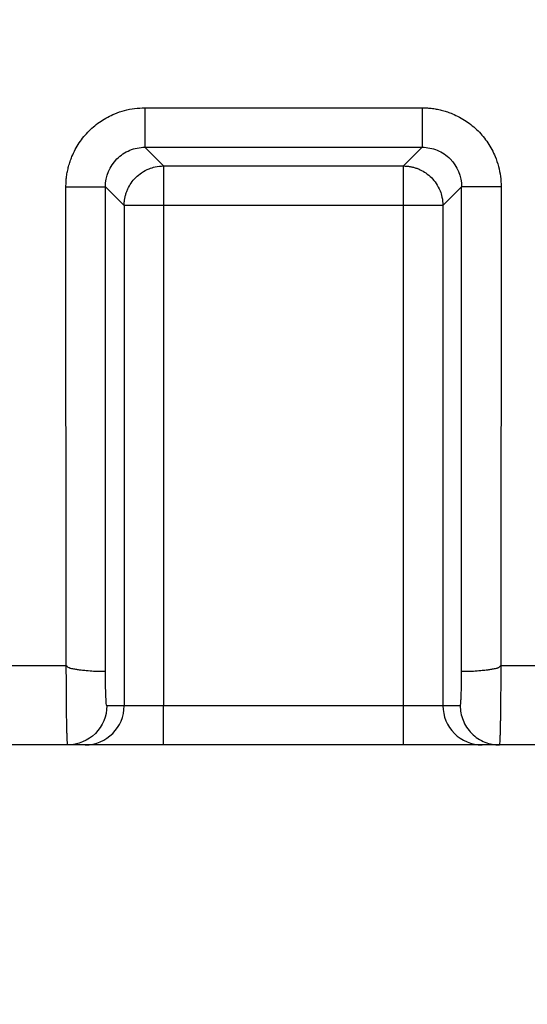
# Model space of a CAD drawing. Header units: millimetres. Extents: x 0 to 1118, y 0 to 864.
# Tile 10 of 48: x 405 to 418, y 186 to 211. Entities that reach past the tile are written whole.
import ezdxf

# ---------------------------------------------------------------- set-up
doc = ezdxf.new("R2010")
doc.units = ezdxf.units.MM
doc.layers.add('DIMENSIONS', color=140, linetype='Continuous', lineweight=25)
doc.styles.add('SLDTEXTSTYLE0', font='TXT', dxfattribs={"width": 0.75})
doc.dimstyles.new('SLDDIMSTYLE0', dxfattribs={"dimtxt": 10, "dimasz": 10, "dimexe": 0, "dimexo": 0.0625, "dimgap": 2.5, "dimtad": 0, "dimtih": 1, "dimtoh": 1, "dimdec": 1, "dimrnd": 1e-09, "dimzin": 4, "dimdsep": 46, "dimtxsty": 'SLDTEXTSTYLE0', "dimsah": 1, "dimcen": 0.09, "dimadec": 0, "dimazin": 1, "dimtfac": 1, "dimtdec": 1, "dimtofl": 0, "dimtmove": 0, "dimatfit": 3, "dimfxl": 0, "dimfrac": 2, "dimtolj": 1, "dimtzin": 12, "dimarcsym": 0})
doc.dimstyles.new('SLDDIMSTYLE2', dxfattribs={"dimtxt": 10, "dimasz": 10, "dimexe": 0, "dimexo": 0.0625, "dimgap": 2.5, "dimtad": 0, "dimtih": 1, "dimtoh": 1, "dimdec": 1, "dimrnd": 1e-09, "dimzin": 12, "dimdsep": 46, "dimtxsty": 'SLDTEXTSTYLE0', "dimsah": 1, "dimcen": 0.09, "dimadec": 0, "dimazin": 3, "dimtfac": 1, "dimtdec": 1, "dimtofl": 0, "dimtmove": 0, "dimatfit": 3, "dimfxl": 0, "dimfrac": 2, "dimtolj": 1, "dimtzin": 12, "dimarcsym": 0})
doc.dimstyles.new('SLDDIMSTYLE3', dxfattribs={"dimtxt": 10, "dimasz": 10, "dimexe": 0, "dimexo": 0.0625, "dimgap": 2.5, "dimtad": 0, "dimtih": 1, "dimtoh": 1, "dimdec": 1, "dimrnd": 1e-09, "dimzin": 4, "dimdsep": 46, "dimtxsty": 'SLDTEXTSTYLE0', "dimsah": 1, "dimcen": 0.09, "dimadec": 0, "dimazin": 1, "dimtfac": 1, "dimtdec": 1, "dimtmove": 0, "dimatfit": 0, "dimfxl": 0, "dimfrac": 2, "dimtolj": 1, "dimtzin": 12, "dimarcsym": 0})

# ---------------------------------------------------------------- blocks, each defined once
blk = doc.blocks.new('_D_11')
at = {"layer": 'DIMENSIONS'}
for p, q in [((213.458, 198.159), (213.458, 83.069)), ((583.458, 198.158), (583.458, 83.067)), ((388.583, 87.715), (385.536, 87.715)), ((385.536, 87.715), (385.536, 71.84)), ((421.833, 87.715), (424.88, 87.715)), ((424.88, 87.715), (424.88, 71.84)), ((213.458, 86.244), (380.461, 86.243)), ((583.458, 86.242), (429.956, 86.243)), ((385.536, 71.84), (388.583, 71.84)), ((424.88, 71.84), (421.833, 71.84))]:
    blk.add_line(p, q, dxfattribs=at)
for points in [[(213.458, 86.244), (223.458, 84.705), (223.458, 87.782)], [(583.458, 86.242), (573.458, 87.781), (573.458, 84.704)]]:
    blk.add_solid(points, dxfattribs=at)
at = {"layer": 'DIMENSIONS', "char_height": 10, "attachment_point": 1, "style": 'SLDTEXTSTYLE0'}
for s, insert in [('370.0', (388.583, 102.637)), ('14.57', (388.583, 84.731))]:
    blk.add_mtext(s, dxfattribs=dict(at, insert=insert))
blk = doc.blocks.new('_D_12')
at = {"layer": 'DIMENSIONS'}
for p, q in [((398.458, 239.639), (398.458, 167.068)), ((466.958, 239.639), (466.958, 167.068)), ((491.276, 171.715), (488.229, 171.715)), ((488.229, 171.715), (488.229, 155.84)), ((517.137, 171.715), (520.184, 171.715)), ((520.184, 171.715), (520.184, 155.84)), ((398.458, 170.243), (466.958, 170.243)), ((466.958, 170.243), (483.154, 170.243)), ((488.229, 155.84), (491.276, 155.84)), ((520.184, 155.84), (517.137, 155.84))]:
    blk.add_line(p, q, dxfattribs=at)
for points in [[(398.458, 170.243), (408.458, 168.705), (408.458, 171.781)], [(466.958, 170.243), (456.958, 171.781), (456.958, 168.705)]]:
    blk.add_solid(points, dxfattribs=at)
at = {"layer": 'DIMENSIONS', "char_height": 10, "attachment_point": 1, "style": 'SLDTEXTSTYLE0'}
for s, insert in [('68.5', (491.276, 186.637)), ('2.70', (491.276, 168.731))]:
    blk.add_mtext(s, dxfattribs=dict(at, insert=insert))
blk = doc.blocks.new('_D_13')
at = {"layer": 'DIMENSIONS'}
for p, q in [((343.458, 241.178), (343.458, 167.068)), ((398.458, 239.639), (398.458, 167.068)), ((288.904, 171.715), (285.857, 171.715)), ((285.857, 171.715), (285.857, 155.84)), ((314.765, 171.715), (317.812, 171.715)), ((317.812, 171.715), (317.812, 155.84)), ((343.458, 170.243), (322.888, 170.243)), ((398.458, 170.243), (417.689, 170.243)), ((285.857, 155.84), (288.904, 155.84)), ((317.812, 155.84), (314.765, 155.84))]:
    blk.add_line(p, q, dxfattribs=at)
for points in [[(343.458, 170.243), (333.458, 171.781), (333.458, 168.705)], [(398.458, 170.243), (408.458, 168.705), (408.458, 171.781)]]:
    blk.add_solid(points, dxfattribs=at)
at = {"layer": 'DIMENSIONS', "char_height": 10, "attachment_point": 1, "style": 'SLDTEXTSTYLE0'}
for s, insert in [('55.0', (288.904, 186.637)), ('2.17', (288.904, 168.731))]:
    blk.add_mtext(s, dxfattribs=dict(at, insert=insert))
blk = doc.blocks.new('_D_14')
at = {"layer": 'DIMENSIONS'}
for p, q in [((343.458, 241.178), (343.458, 143.068)), ((466.958, 239.639), (466.958, 143.068)), ((392.278, 147.715), (389.231, 147.715)), ((389.231, 147.715), (389.231, 131.84)), ((418.139, 147.715), (421.186, 147.715)), ((421.186, 147.715), (421.186, 131.84)), ((343.458, 146.243), (384.155, 146.243)), ((466.958, 146.243), (426.262, 146.243)), ((389.231, 131.84), (392.278, 131.84)), ((421.186, 131.84), (418.139, 131.84))]:
    blk.add_line(p, q, dxfattribs=at)
for points in [[(343.458, 146.243), (353.458, 144.705), (353.458, 147.781)], [(466.958, 146.243), (456.958, 147.781), (456.958, 144.705)]]:
    blk.add_solid(points, dxfattribs=at)
at = {"layer": 'DIMENSIONS', "char_height": 10, "attachment_point": 1, "style": 'SLDTEXTSTYLE0'}
for s, insert in [('123.5', (388.583, 162.637)), ('4.86', (392.278, 144.731))]:
    blk.add_mtext(s, dxfattribs=dict(at, insert=insert))
blk = doc.blocks.new('_D_15')
at = {"layer": 'DIMENSIONS'}
for p, q in [((225.458, 219.306), (225.458, 114.724)), ((571.458, 219.306), (571.458, 114.724)), ((340.513, 119.371), (337.466, 119.371)), ((337.466, 119.371), (337.466, 103.496)), ((373.763, 119.371), (376.81, 119.371)), ((376.81, 119.371), (376.81, 103.496)), ((225.458, 117.899), (332.39, 117.899)), ((571.458, 117.899), (381.885, 117.899)), ((337.466, 103.496), (340.513, 103.496)), ((376.81, 103.496), (373.763, 103.496))]:
    blk.add_line(p, q, dxfattribs=at)
for points in [[(225.458, 117.899), (235.458, 116.36), (235.458, 119.437)], [(571.458, 117.899), (561.458, 119.437), (561.458, 116.36)]]:
    blk.add_solid(points, dxfattribs=at)
at = {"layer": 'DIMENSIONS', "char_height": 10, "attachment_point": 1, "style": 'SLDTEXTSTYLE0'}
for s, insert in [('346.0', (340.513, 134.293)), ('13.62', (340.513, 116.387))]:
    blk.add_mtext(s, dxfattribs=dict(at, insert=insert))

msp = doc.modelspace()

# ---------------------------------------------------------------- linework, layer by layer
for p, q in [((408.45, 208.373), (408.45, 207.374)), ((408.45, 208.373), (415.467, 208.373)), ((408.45, 207.374), (415.467, 207.374)), ((408.45, 207.374), (408.924, 206.9)), ((414.993, 206.9), (415.467, 207.374)), ((408.924, 206.9), (414.993, 206.9)), ((414.993, 206.595), (414.993, 206.9)), ((406.461, 194.248), (406.451, 206.374)), ((407.451, 194.109), (407.451, 206.374)), ((407.451, 206.374), (407.925, 205.901)), ((416.466, 206.374), (415.992, 205.901)), ((417.465, 206.374), (416.466, 206.374)), ((416.466, 194.109), (416.466, 206.374)), ((417.465, 206.374), (417.456, 194.248)), ((407.925, 205.901), (407.925, 193.238)), ((408.229, 205.901), (407.925, 205.901)), ((414.993, 205.901), (408.924, 205.901)), ((408.924, 205.901), (408.924, 193.238)), ((414.993, 193.238), (414.993, 205.901)), ((415.992, 205.901), (415.992, 193.238)), ((406.461, 194.248), (390.456, 194.248)), ((567.335, 194.248), (417.456, 194.248)), ((407.925, 193.238), (407.486, 193.238)), ((408.924, 193.238), (407.925, 193.238)), ((408.924, 192.248), (408.924, 193.238)), ((414.993, 193.238), (408.924, 193.238)), ((415.992, 193.238), (414.993, 193.238)), ((414.993, 192.248), (414.993, 193.238)), ((416.431, 193.238), (415.992, 193.238)), ((406.496, 192.248), (390.42, 192.248)), ((406.935, 192.248), (406.496, 192.248)), ((414.993, 192.248), (408.924, 192.248)), ((417.42, 192.248), (416.981, 192.248)), ((567.387, 192.248), (417.42, 192.248))]:
    msp.add_line(p, q)
for centre, start, end in [((406.935, 193.238), 270.0175, 0.0175), ((416.982, 193.238), 179.9825, 269.9825)]:
    msp.add_arc(centre, 0.99, start, end)
for points, knots in [([(406.451, 206.374), (406.452, 206.418), (406.454, 206.506), (406.467, 206.636), (406.488, 206.765), (406.518, 206.891), (406.556, 207.017), (406.633, 207.221), (406.777, 207.492), (407.028, 207.797), (407.332, 208.048), (407.642, 208.212), (407.931, 208.311), (408.188, 208.364), (408.363, 208.37), (408.45, 208.373)], [0, 0, 0, 0, 0.041969, 0.083585, 0.125026, 0.166473, 0.208108, 0.250109, 0.374981, 0.5, 0.62486, 0.749897, 0.83346, 0.916344, 1, 1, 1, 1]), ([(415.467, 208.373), (415.51, 208.372), (415.598, 208.371), (415.728, 208.358), (415.857, 208.337), (415.984, 208.307), (416.109, 208.269), (416.313, 208.192), (416.585, 208.048), (416.889, 207.797), (417.14, 207.493), (417.305, 207.182), (417.403, 206.893), (417.456, 206.636), (417.462, 206.462), (417.465, 206.374)], [0, 0, 0, 0, 0.041986, 0.0836198, 0.1250804, 0.1665491, 0.2082071, 0.2502334, 0.3750921, 0.5001298, 0.6249713, 0.7500214, 0.8335358, 0.9163786, 1, 1, 1, 1]), ([(415.467, 208.373), (415.467, 208.257), (415.467, 208.133), (415.467, 207.892), (415.467, 207.775), (415.467, 207.582), (415.467, 207.505), (415.467, 207.403), (415.467, 207.378), (415.467, 207.374)], [0, 0, 0, 0, 0.25, 0.25, 0.5, 0.5, 0.75, 0.75, 1, 1, 1, 1]), ([(407.451, 206.374), (407.45, 206.636), (407.558, 206.897), (407.835, 207.174), (407.946, 207.248), (408.188, 207.348), (408.319, 207.374), (408.45, 207.374)], [0, 0, 0, 0, 0.5, 0.5, 0.75, 0.75, 1, 1, 1, 1]), ([(415.467, 207.374), (415.597, 207.374), (415.728, 207.348), (415.97, 207.248), (416.081, 207.174), (416.359, 206.897), (416.466, 206.636), (416.466, 206.374)], [0, 0, 0, 0, 0.25, 0.25, 0.5, 0.5, 1, 1, 1, 1]), ([(407.925, 205.901), (407.925, 205.929), (407.927, 205.986), (407.938, 206.071), (407.957, 206.155), (407.983, 206.239), (408.026, 206.345), (408.1, 206.474), (408.216, 206.613), (408.368, 206.739), (408.537, 206.827), (408.727, 206.888), (408.852, 206.895), (408.924, 206.9)], [0, 0, 0, 0, 0.054783, 0.109053, 0.163619, 0.219234, 0.276568, 0.384142, 0.50023, 0.621152, 0.760091, 0.86254, 1, 1, 1, 1]), ([(408.924, 206.9), (408.924, 206.898), (408.924, 206.895), (408.924, 206.88), (408.924, 206.863), (408.924, 206.842), (408.924, 206.801), (408.924, 206.727), (408.924, 206.594), (408.924, 206.437), (408.923, 206.261), (408.924, 206.082), (408.924, 205.961), (408.924, 205.901)], [0, 0, 0, 0, 0.0593318, 0.1130823, 0.1612146, 0.2037353, 0.2406836, 0.3792992, 0.5001414, 0.6378055, 0.7639529, 0.8826631, 1, 1, 1, 1]), ([(414.993, 206.9), (415.021, 206.899), (415.078, 206.898), (415.163, 206.886), (415.247, 206.868), (415.331, 206.842), (415.438, 206.798), (415.566, 206.725), (415.705, 206.609), (415.831, 206.457), (415.919, 206.288), (415.98, 206.098), (415.988, 205.973), (415.992, 205.901)], [0, 0, 0, 0, 0.054783, 0.109053, 0.163619, 0.219234, 0.276568, 0.384142, 0.50023, 0.621152, 0.760091, 0.86254, 1, 1, 1, 1]), ([(406.451, 206.374), (406.567, 206.374), (406.692, 206.374), (406.933, 206.374), (407.049, 206.374), (407.243, 206.374), (407.32, 206.374), (407.422, 206.374), (407.447, 206.374), (407.451, 206.374)], [0, 0, 0, 0, 0.25, 0.25, 0.5, 0.5, 0.75, 0.75, 1, 1, 1, 1]), ([(415.992, 205.901), (415.983, 205.901), (415.871, 205.901), (415.503, 205.901), (415.249, 205.901), (414.993, 205.901)], [0, 0, 0, 0, 0.5, 0.5, 1, 1, 1, 1]), ([(406.496, 192.248), (406.495, 192.249), (406.494, 192.251), (406.491, 192.267), (406.489, 192.29), (406.487, 192.322), (406.485, 192.36), (406.483, 192.403), (406.481, 192.451), (406.479, 192.502), (406.478, 192.556), (406.476, 192.612), (406.475, 192.668), (406.473, 192.725), (406.472, 192.782), (406.47, 192.884), (406.468, 193.042), (406.465, 193.267), (406.463, 193.506), (406.462, 193.751), (406.461, 193.999), (406.461, 194.166), (406.461, 194.248)], [0, 0, 0, 0, 0.046283, 0.09097, 0.134063, 0.175559, 0.21546, 0.253765, 0.290474, 0.325588, 0.359106, 0.391027, 0.421353, 0.450083, 0.477217, 0.502755, 0.589995, 0.675489, 0.759236, 0.841237, 0.921491, 1, 1, 1, 1]), ([(407.451, 194.109), (407.449, 194.108), (407.444, 194.105), (407.423, 194.103), (407.387, 194.102), (407.331, 194.102), (407.253, 194.104), (407.135, 194.11), (406.992, 194.121), (406.85, 194.135), (406.745, 194.149), (406.668, 194.164), (406.603, 194.174), (406.554, 194.183), (406.506, 194.211), (406.477, 194.235), (406.461, 194.248)], [0, 0, 0, 0, 0.063696, 0.134585, 0.212882, 0.298598, 0.391452, 0.490797, 0.645943, 0.73807, 0.797852, 0.863316, 0.894764, 0.92636, 0.960198, 1, 1, 1, 1]), ([(417.456, 194.248), (417.447, 194.242), (417.431, 194.229), (417.408, 194.211), (417.385, 194.195), (417.354, 194.182), (417.314, 194.174), (417.249, 194.164), (417.172, 194.149), (417.067, 194.135), (416.925, 194.121), (416.762, 194.109), (416.62, 194.102), (416.529, 194.101), (416.479, 194.104), (416.47, 194.107), (416.466, 194.109)], [0, 0, 0, 0, 0.019783, 0.039819, 0.056489, 0.073781, 0.105387, 0.136845, 0.202362, 0.262132, 0.354284, 0.509485, 0.655987, 0.787184, 0.901795, 1, 1, 1, 1]), ([(417.456, 194.248), (417.456, 194.199), (417.456, 194.1), (417.455, 193.951), (417.455, 193.803), (417.454, 193.654), (417.453, 193.508), (417.452, 193.364), (417.451, 193.224), (417.449, 193.089), (417.447, 192.96), (417.445, 192.838), (417.443, 192.721), (417.441, 192.607), (417.437, 192.497), (417.434, 192.398), (417.43, 192.317), (417.425, 192.259), (417.422, 192.252), (417.42, 192.248)], [0, 0, 0, 0, 0.046912, 0.094454, 0.142625, 0.191427, 0.240858, 0.29092, 0.341611, 0.392933, 0.444885, 0.497467, 0.550122, 0.609158, 0.674574, 0.746368, 0.824538, 0.909083, 1, 1, 1, 1]), ([(407.486, 193.238), (407.477, 193.238), (407.469, 193.328), (407.456, 193.644), (407.452, 193.87), (407.451, 194.109)], [0, 0, 0, 0, 0.5, 0.5, 1, 1, 1, 1]), ([(416.431, 193.238), (416.432, 193.239), (416.434, 193.24), (416.437, 193.253), (416.44, 193.273), (416.444, 193.31), (416.449, 193.375), (416.454, 193.483), (416.459, 193.614), (416.462, 193.766), (416.465, 193.932), (416.466, 194.05), (416.466, 194.109)], [0, 0, 0, 0, 0.062597, 0.124747, 0.18695, 0.249708, 0.375046, 0.500752, 0.625977, 0.751569, 0.875663, 1, 1, 1, 1]), ([(407.486, 193.238), (407.486, 192.979), (407.379, 192.721), (407.013, 192.355), (406.755, 192.248), (406.496, 192.248)], [0, 0, 0, 0, 0.5, 0.5, 1, 1, 1, 1]), ([(416.431, 193.238), (416.431, 193.121), (416.452, 192.995), (416.549, 192.752), (416.624, 192.635), (416.817, 192.441), (416.934, 192.366), (417.178, 192.269), (417.304, 192.248), (417.42, 192.248)], [0, 0, 0, 0, 0.25, 0.25, 0.5, 0.5, 0.75, 0.75, 1, 1, 1, 1]), ([(408.924, 192.248), (408.875, 192.248), (408.777, 192.248), (408.631, 192.248), (408.487, 192.248), (408.345, 192.248), (408.127, 192.248), (407.845, 192.248), (407.533, 192.248), (407.274, 192.248), (407.107, 192.248), (407.007, 192.248), (406.952, 192.248), (406.941, 192.248), (406.935, 192.248)], [0, 0, 0, 0, 0.048364, 0.096345, 0.144206, 0.192214, 0.240634, 0.370255, 0.500047, 0.629668, 0.75946, 0.839807, 0.919576, 1, 1, 1, 1]), ([(416.981, 192.248), (416.979, 192.248), (416.973, 192.248), (416.951, 192.248), (416.92, 192.248), (416.877, 192.248), (416.794, 192.248), (416.643, 192.248), (416.384, 192.248), (416.072, 192.248), (415.761, 192.248), (415.479, 192.248), (415.238, 192.248), (415.075, 192.248), (414.993, 192.248)], [0, 0, 0, 0, 0.048364, 0.096345, 0.144206, 0.192214, 0.240634, 0.370255, 0.500047, 0.629668, 0.75946, 0.839807, 0.919576, 1, 1, 1, 1])]:
    msp.add_open_spline(points, degree=3, knots=knots)
for points in [[(414.993, 205.901), (414.993, 206.157), (414.993, 206.411), (414.993, 206.595)], [(408.924, 205.901), (408.668, 205.901), (408.414, 205.901), (408.229, 205.901)]]:
    msp.add_open_spline(points, degree=3)

# ---------------------------------------------------------------- dimensions: what is measured, and where the dimension line sits
at = {"layer": 'DIMENSIONS'}
for base, p1, p2, dimstyle, picture, middle in [((398.458, 170.243), (343.458, 242.448), (398.458, 240.909), 'SLDDIMSTYLE3', '_D_13', (301.835, 170.243)), ((466.958, 146.243), (343.458, 242.448), (466.958, 240.909), 'SLDDIMSTYLE2', '_D_14', (405.208, 146.243)), ((466.958, 170.243), (398.458, 240.909), (466.958, 240.909), 'SLDDIMSTYLE2', '_D_12', (504.207, 170.243))]:
    dim = msp.add_linear_dim(base=base, p1=p1, p2=p2, dimstyle=dimstyle, dxfattribs=at)
    dim.commit()
    dim.dimension.update_dxf_attribs({"geometry": picture, "text_midpoint": middle, "dimtype": 160})
for base, p1, p2, angle, picture, middle in [((571.458, 117.899), (225.458, 220.576), (571.458, 220.576), 0, '_D_15', (357.138, 117.899)), ((213.458, 86.244), (583.458, 199.428), (213.458, 199.429), 359.9997, '_D_11', (405.208, 86.243))]:
    dim = msp.add_linear_dim(base=base, p1=p1, p2=p2, angle=angle, dimstyle='SLDDIMSTYLE0', dxfattribs=at)
    dim.commit()
    dim.dimension.update_dxf_attribs({"geometry": picture, "text_midpoint": middle, "dimtype": 160})

doc.saveas('drawing.dxf')
